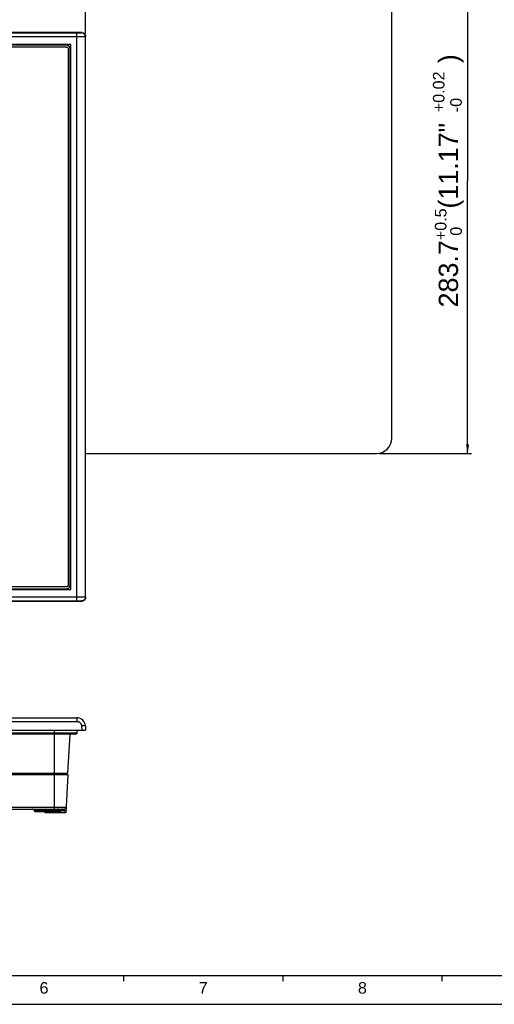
# Model space of a CAD drawing. Extents: x 0 to 1189, y 0 to 841.
# Tile 14 of 36: x 458 to 704, y 0 to 512. Entities that reach past the tile are written whole.
import ezdxf
from ezdxf.enums import TextEntityAlignment as Align

# ---------------------------------------------------------------- set-up
doc = ezdxf.new("R2010")
doc.units = 0
doc.header["$LTSCALE"] = 65.395
doc.header["$MEASUREMENT"] = 0
doc.layers.get('0').update_dxf_attribs({"linetype": 'CONTINUOUS'})
doc.layers.add('7_ALL_FEATURES', color=7, linetype='CONTINUOUS')
doc.styles.add('TEXTSTYLE_2', font='arial.ttf')
doc.styles.add('TEXTSTYLE_3', font='arial.ttf')
doc.dimstyles.get("Standard").update_dxf_attribs({"dimtxt": 0.18, "dimasz": 0.18, "dimexe": 0.18, "dimexo": 0.0625, "dimgap": 0.09, "dimtad": 0, "dimtih": 1, "dimtoh": 1, "dimdec": 4, "dimzin": 0, "dimdsep": 46, "dimtxsty": 'Standard', "dimcen": 0.09, "dimadec": 0, "dimazin": 0, "dimtfac": 1, "dimtdec": 4, "dimtofl": 0, "dimtmove": 0, "dimatfit": 3, "dimfxl": 1, "dimtolj": 1, "dimtzin": 0, "dimarcsym": 0})

# ---------------------------------------------------------------- blocks, each defined once
blk = doc.blocks.new('_FILLED')
at = {"color": 0, "linetype": 'ByBlock'}
blk.add_solid([(0, 0), (-1, 0.17), (-1, -0.17)], dxfattribs=at)
blk = doc.blocks.new('*D1')
at = {"color": 2, "linetype": 'Continuous'}
for p, q in [((104.3, 504.87), (104.3, 578.62)), ((104.3, 576.62), (298.14, 576.62)), ((491.98, 576.62), (298.14, 576.62)), ((491.98, 504.87), (491.98, 578.62))]:
    blk.add_line(p, q, dxfattribs=at)
at = {"color": 2, "linetype": 'Continuous', "xscale": 4.76, "yscale": 4.76, "zscale": 4.76, "rotation": 180}
blk.add_blockref('_FILLED', (104.3, 576.62), dxfattribs=at)
at = {"color": 2, "linetype": 'Continuous', "xscale": 4.76, "yscale": 4.76, "zscale": 4.76}
blk.add_blockref('_FILLED', (491.98, 576.62), dxfattribs=at)
at = {"color": 2, "linetype": 'Continuous', "style": 'TEXTSTYLE_2'}
for s, p in [('387.7', (178.64, 579.12)), ('(15.26")', (220.7, 579.12))]:
    blk.add_text(s, height=10, dxfattribs=at).set_placement(p, align=Align.CENTER)
blk = doc.blocks.new('*D4')
at = {"color": 2, "linetype": 'Continuous'}
for p, q in [((644.65, 570.12), (692.6, 570.12)), ((690.6, 570.12), (690.6, 428.27)), ((690.6, 286.42), (690.6, 428.27)), ((644.65, 286.42), (692.6, 286.42))]:
    blk.add_line(p, q, dxfattribs=at)
at = {"color": 2, "linetype": 'Continuous', "xscale": 4.76, "yscale": 4.76, "zscale": 4.76}
for p, rotation in [((690.6, 570.12), 90), ((690.6, 286.42), 270)]:
    blk.add_blockref('_FILLED', p, dxfattribs=dict(at, rotation=rotation))
at = {"color": 2, "linetype": 'Continuous'}
for s, height, style, p in [('(11.17"        )', 10, 'TEXTSTYLE_2', (685.6, 454.01)), ('+0.5', 6, 'TEXTSTYLE_3', (679.6, 405.69)), (' 0', 6, 'TEXTSTYLE_3', (687.6, 400.92)), ('283.7', 10, 'TEXTSTYLE_2', (685.6, 379.95))]:
    blk.add_text(s, height=height, rotation=90, dxfattribs=dict(at, style=style)).set_placement(p, align=Align.CENTER)

msp = doc.modelspace()

# ---------------------------------------------------------------- linework, layer by layer
at = {"color": 7, "linetype": 'Continuous'}
for p, q in [((651.14696, 294.42426), (651.14696, 562.12426)), ((491.86606, 286.42426), (643.14696, 286.42426))]:
    msp.add_line(p, q, dxfattribs=at)
at = {"color": 3, "linetype": 'Continuous'}
for p, q in [((15, 15), (1174, 15)), ((511.71429, 15), (511.71429, 12)), ((594.5, 15), (594.5, 12)), ((677.28571, 15), (677.28571, 12))]:
    msp.add_line(p, q, dxfattribs=at)
at = {"color": 4, "linetype": 'Continuous'}
msp.add_line((0, 0), (1189, 0), dxfattribs=at)
at = {"color": 7, "linetype": 'Continuous'}
msp.add_arc((643.14696, 294.42426), 8, 270, 0, dxfattribs=at)
at = {"layer": '7_ALL_FEATURES', "color": 7, "linetype": 'Continuous'}
for p, q in [((489.98596, 505.36434), (106.29917, 505.36434)), ((487.37222, 505.12302), (108.91291, 505.12302)), ((487.37222, 503.12576), (108.91291, 503.12576)), ((487.37222, 209.92436), (487.37222, 505.12302)), ((489.98596, 505.36434), (489.8688, 505.24718)), ((491.98322, 503.36708), (491.86606, 503.24992)), ((491.86606, 211.79745), (491.86606, 503.24992)), ((491.98322, 211.6803), (491.98322, 503.36708)), ((484.28502, 499.26614), (112.00012, 499.26614)), ((484.24257, 499.22369), (112.04257, 499.22369)), ((481.94247, 498.92369), (114.34257, 498.92369)), ((114.34257, 497.92369), (481.94247, 497.92369)), ((482.94247, 496.92369), (482.94247, 218.12379)), ((483.94247, 218.12379), (483.94247, 496.92369)), ((484.28502, 499.26614), (484.24257, 499.22369)), ((484.24257, 215.82369), (484.24257, 499.22369)), ((484.28502, 215.78124), (484.28502, 499.26614)), ((112.00012, 215.78124), (484.28502, 215.78124)), ((112.04257, 215.82369), (484.24257, 215.82369)), ((481.94247, 217.12379), (114.34257, 217.12379)), ((114.34257, 216.12379), (481.94247, 216.12379)), ((484.28502, 215.78124), (484.24257, 215.82369)), ((108.91291, 211.92162), (487.37222, 211.92162)), ((491.86606, 211.79745), (491.98322, 211.6803)), ((106.29917, 209.68304), (489.98596, 209.68304)), ((108.91291, 209.92436), (487.37222, 209.92436)), ((489.8688, 209.80019), (489.98596, 209.68304)), ((108.91291, 149.04125), (487.37222, 149.04125)), ((487.37222, 149.04125), (487.37222, 147.14592)), ((108.91291, 147.14592), (487.37222, 147.14592)), ((489.8688, 144.77676), (489.98596, 142.54125)), ((491.86606, 144.77676), (491.98322, 142.54125)), ((104.30191, 142.54125), (491.98322, 142.54125)), ((487.51268, 141.04125), (108.77245, 141.04125)), ((486.92107, 140.54125), (109.36406, 140.54125)), ((475.79257, 101.54125), (475.79257, 142.54125)), ((483.68775, 140.54125), (482.61861, 120.14084)), ((487.51268, 141.04125), (487.51268, 142.54125)), ((113.54072, 119.54125), (482.74441, 119.54125)), ((113.66652, 120.14084), (482.61861, 120.14084)), ((481.61861, 120.14084), (481.58744, 119.54618)), ((482.74441, 119.54125), (481.69625, 99.54125)), ((412.70876, 102.48891), (481.85073, 102.48891)), ((412.70876, 101.54125), (480.85211, 101.54125)), ((480.75278, 100.59358), (465.38741, 100.59358)), ((465.38741, 100.59358), (465.41636, 100.04125)), ((478.86877, 100.04125), (465.41636, 100.04125)), ((470.90566, 99.54125), (470.87945, 100.04125)), ((481.69625, 99.54125), (470.90566, 99.54125)), ((471.90429, 99.54125), (471.87808, 100.04125)), ((476.89772, 100.59358), (476.86877, 100.04125)), ((478.89772, 100.59358), (478.86877, 100.04125)), ((480.75278, 100.59358), (480.69762, 99.54125))]:
    msp.add_line(p, q, dxfattribs=at)
for points in [[(489.8688, 505.24718), (489.83904, 505.23375), (489.78914, 505.22099), (489.71908, 505.20888), (489.62595, 505.19735), (489.51266, 505.18648), (489.38798, 505.17654), (489.25224, 505.16763), (489.10511, 505.15966), (488.95433, 505.15259), (488.80293, 505.1465), (488.64788, 505.14131), (488.48784, 505.13679), (488.32412, 505.13283), (488.15541, 505.12953), (487.97639, 505.1269), (487.7853, 505.12494), (487.58392, 505.12364), (487.37222, 505.12302)], [(491.86606, 503.24992), (491.81881, 503.23649), (491.72778, 503.22372), (491.59656, 503.21161), (491.42825, 503.20008), (491.22725, 503.18922), (491.00059, 503.17928), (490.75429, 503.17038), (490.49241, 503.1624), (490.22001, 503.15533), (489.94505, 503.14924), (489.66792, 503.14405), (489.38033, 503.13953), (489.08465, 503.13557), (488.78202, 503.13227), (488.45972, 503.12964), (488.11387, 503.12768), (487.7507, 503.12639), (487.37222, 503.12576)], [(491.86606, 503.24992), (491.84832, 503.51018), (491.79682, 503.766), (491.71244, 504.01302), (491.59663, 504.24703), (491.45135, 504.46402), (491.27909, 504.66032), (491.08279, 504.83256), (490.8658, 504.97781), (490.6318, 505.0936), (490.38481, 505.17796), (490.12902, 505.22944), (489.8688, 505.24718)], [(489.98596, 505.36434), (490.25401, 505.34483), (490.50902, 505.29415), (490.75098, 505.21229), (490.9835, 505.09684), (491.20297, 504.95021), (491.39856, 504.77969), (491.56908, 504.5841), (491.71571, 504.36463), (491.83117, 504.1321), (491.91302, 503.89014), (491.96371, 503.63514), (491.98322, 503.36708)], [(482.70892, 498.76729), (482.67681, 498.78031), (482.64451, 498.7928), (482.61203, 498.80473), (482.57938, 498.81612), (482.54658, 498.82696), (482.51363, 498.83725), (482.48055, 498.84697), (482.44735, 498.85613), (482.41403, 498.86472), (482.38062, 498.87275), (482.34712, 498.8802), (482.31354, 498.88708), (482.2799, 498.89337), (482.24621, 498.89909), (482.21247, 498.90421), (482.17871, 498.90875), (482.14492, 498.91269), (482.11113, 498.91604), (482.07734, 498.91878), (482.04357, 498.92092), (482.00983, 498.92246), (481.97612, 498.92338), (481.94247, 498.92369)], [(483.94247, 496.92369), (483.92139, 497.19061), (483.86969, 497.44505), (483.78737, 497.68699), (483.67237, 497.92044), (483.52676, 498.1414), (483.35667, 498.33789), (483.16018, 498.50798), (482.93922, 498.65359), (482.70577, 498.76859), (482.46383, 498.85091), (482.20939, 498.90261), (481.94247, 498.92369)], [(481.94247, 497.92369), (481.96871, 497.92315), (481.99505, 497.92154), (482.02146, 497.91889), (482.04793, 497.91522), (482.07442, 497.91056), (482.10091, 497.90491), (482.1274, 497.89832), (482.15384, 497.89079), (482.18022, 497.88235), (482.20652, 497.87302), (482.23271, 497.86284), (482.25878, 497.8518), (482.28469, 497.83995), (482.31044, 497.82731), (482.33599, 497.81388), (482.36132, 497.79971), (482.38641, 497.7848), (482.41124, 497.76918), (482.43578, 497.75288), (482.46002, 497.73592), (482.48393, 497.71831), (482.50749, 497.70009), (482.53068, 497.68127), (482.55347, 497.66187), (482.57584, 497.64192), (482.59777, 497.62145), (482.61924, 497.60046), (482.64023, 497.57899), (482.6607, 497.55706), (482.68065, 497.53469), (482.70005, 497.5119), (482.71887, 497.48871), (482.73709, 497.46515), (482.7547, 497.44124), (482.77166, 497.417), (482.78796, 497.39246), (482.80358, 497.36763), (482.81848, 497.34254), (482.83266, 497.31721), (482.84608, 497.29166), (482.85873, 497.26592), (482.87058, 497.24), (482.88161, 497.21394), (482.8918, 497.18774), (482.90113, 497.16144), (482.90957, 497.13506), (482.91709, 497.10862), (482.92369, 497.08214), (482.92933, 497.05564), (482.934, 497.02915), (482.93767, 497.00268), (482.94032, 496.97627), (482.94193, 496.94993), (482.94247, 496.92369)], [(483.35668, 498.33789), (483.33344, 498.36072), (483.30981, 498.38314), (483.2858, 498.40515), (483.2614, 498.42674), (483.23664, 498.44792), (483.21152, 498.46868), (483.18605, 498.48902), (483.16025, 498.50893), (483.13411, 498.52841), (483.10765, 498.54746), (483.08088, 498.56608), (483.05381, 498.58426), (483.02645, 498.602), (482.99881, 498.61929), (482.97089, 498.63614), (482.94271, 498.65255), (482.91427, 498.6685), (482.88559, 498.684), (482.85668, 498.69904), (482.82754, 498.71362), (482.79819, 498.72774), (482.76862, 498.74139), (482.73887, 498.75457), (482.70892, 498.76729)], [(483.7888, 497.68351), (483.77608, 497.71377), (483.76287, 497.74384), (483.74919, 497.77372), (483.73503, 497.80338), (483.7204, 497.83283), (483.7053, 497.86205), (483.68973, 497.89103), (483.6737, 497.91976), (483.65721, 497.94824), (483.64027, 497.97644), (483.62287, 498.00438), (483.60502, 498.03202), (483.58672, 498.05937), (483.56797, 498.08642), (483.54878, 498.11315), (483.52916, 498.13955), (483.5091, 498.16562), (483.4886, 498.19134), (483.46767, 498.21671), (483.44632, 498.24171), (483.42454, 498.26634), (483.40233, 498.29059), (483.37971, 498.31444), (483.35668, 498.33789)], [(483.94247, 496.92369), (483.94216, 496.95704), (483.94126, 496.99044), (483.93975, 497.02388), (483.93765, 497.05735), (483.93495, 497.09083), (483.93167, 497.12432), (483.92779, 497.1578), (483.92334, 497.19127), (483.9183, 497.2247), (483.91269, 497.25809), (483.9065, 497.29144), (483.89975, 497.32472), (483.89243, 497.35793), (483.88454, 497.39105), (483.8761, 497.42408), (483.8671, 497.457), (483.85755, 497.4898), (483.84744, 497.52247), (483.8368, 497.55501), (483.8256, 497.58739), (483.81387, 497.61961), (483.8016, 497.65165), (483.7888, 497.68351)], [(482.94247, 218.12379), (482.94193, 218.09754), (482.94032, 218.0712), (482.93767, 218.04479), (482.934, 218.01833), (482.92933, 217.99184), (482.92369, 217.96534), (482.91709, 217.93886), (482.90957, 217.91241), (482.90113, 217.88603), (482.8918, 217.85973), (482.88161, 217.83354), (482.87058, 217.80747), (482.85873, 217.78156), (482.84608, 217.75581), (482.83266, 217.73027), (482.81848, 217.70494), (482.80358, 217.67984), (482.78796, 217.65501), (482.77166, 217.63047), (482.7547, 217.60623), (482.73709, 217.58232), (482.71887, 217.55876), (482.70005, 217.53557), (482.68065, 217.51278), (482.6607, 217.49041), (482.64023, 217.46848), (482.61924, 217.44701), (482.59777, 217.42603), (482.57584, 217.40555), (482.55347, 217.3856), (482.53068, 217.36621), (482.50749, 217.34739), (482.48393, 217.32916), (482.46002, 217.31155), (482.43578, 217.29459), (482.41124, 217.27829), (482.38641, 217.26267), (482.36132, 217.24777), (482.33599, 217.23359), (482.31044, 217.22017), (482.28469, 217.20752), (482.25878, 217.19567), (482.23271, 217.18464), (482.20652, 217.17445), (482.18022, 217.16512), (482.15384, 217.15669), (482.1274, 217.14916), (482.10091, 217.14256), (482.07442, 217.13692), (482.04793, 217.13225), (482.02146, 217.12858), (481.99505, 217.12593), (481.96871, 217.12433), (481.94247, 217.12379)], [(481.94247, 216.12379), (482.20939, 216.14486), (482.46383, 216.19656), (482.70577, 216.27888), (482.93922, 216.39388), (483.16018, 216.5395), (483.35667, 216.70958), (483.52676, 216.90607), (483.67237, 217.12703), (483.78737, 217.36048)], [(481.94247, 216.12379), (481.97582, 216.12409), (482.00922, 216.125), (482.04266, 216.1265), (482.07613, 216.1286), (482.10961, 216.1313), (482.1431, 216.13459), (482.17658, 216.13846), (482.21004, 216.14291), (482.24348, 216.14795), (482.27687, 216.15356), (482.31022, 216.15975), (482.3435, 216.1665), (482.37671, 216.17382), (482.40983, 216.18171), (482.44286, 216.19015), (482.47578, 216.19915), (482.50858, 216.20871), (482.54126, 216.21881), (482.57379, 216.22946), (482.60617, 216.24065), (482.63839, 216.25238), (482.67043, 216.26465), (482.70229, 216.27745)], [(482.70229, 216.27745), (482.73255, 216.29017), (482.76262, 216.30338), (482.7925, 216.31707), (482.82216, 216.33123), (482.85161, 216.34586), (482.88083, 216.36096), (482.90981, 216.37652), (482.93854, 216.39255), (482.96702, 216.40904), (482.99523, 216.42599), (483.02316, 216.44339), (483.0508, 216.46124), (483.07815, 216.47954), (483.1052, 216.49828), (483.13193, 216.51747), (483.15833, 216.53709), (483.1844, 216.55716), (483.21012, 216.57765), (483.23549, 216.59858), (483.26049, 216.61994), (483.28512, 216.64172), (483.30937, 216.66392), (483.33322, 216.68654), (483.35667, 216.70958)], [(483.35667, 216.70958), (483.3795, 216.73281), (483.40192, 216.75644), (483.42393, 216.78046), (483.44552, 216.80485), (483.4667, 216.82961), (483.48746, 216.85473), (483.5078, 216.8802), (483.52771, 216.90601), (483.54719, 216.93215), (483.56624, 216.9586), (483.58485, 216.98537), (483.60303, 217.01244), (483.62077, 217.0398), (483.63807, 217.06745), (483.65492, 217.09536), (483.67132, 217.12355), (483.68728, 217.15198), (483.70277, 217.18066), (483.71781, 217.20957), (483.7324, 217.23871), (483.74651, 217.26807), (483.76017, 217.29763), (483.77335, 217.32739), (483.78606, 217.35733)], [(483.78606, 217.35733), (483.79909, 217.38944), (483.81157, 217.42174), (483.82351, 217.45422), (483.8349, 217.48687), (483.84574, 217.51967), (483.85602, 217.55262), (483.86575, 217.5857), (483.87491, 217.6189), (483.8835, 217.65222), (483.89153, 217.68563), (483.89898, 217.71913), (483.90586, 217.75271), (483.91215, 217.78635), (483.91786, 217.82004), (483.92299, 217.85378), (483.92753, 217.88754), (483.93147, 217.92133), (483.93482, 217.95512), (483.93756, 217.98891), (483.9397, 218.02268), (483.94123, 218.05643), (483.94216, 218.09013), (483.94247, 218.12379)], [(483.78737, 217.36048), (483.86969, 217.60243), (483.92139, 217.85686), (483.94247, 218.12379)], [(487.37222, 211.92162), (487.81686, 211.92084), (488.25102, 211.91898), (488.67082, 211.91604), (489.07504, 211.91187), (489.45825, 211.90661), (489.81184, 211.90069), (490.13323, 211.89411), (490.42364, 211.88686), (490.68215, 211.87936), (490.90653, 211.87177), (491.10172, 211.86393), (491.27605, 211.85576), (491.42869, 211.84735), (491.55929, 211.83861), (491.67174, 211.82928), (491.76364, 211.81926), (491.82963, 211.80865), (491.86606, 211.79745)], [(491.86606, 211.79745), (491.84832, 211.53721), (491.79683, 211.2814), (491.71246, 211.0344), (491.59666, 210.8004), (491.45139, 210.5834), (491.27914, 210.38711), (491.08285, 210.21486), (490.86585, 210.0696), (490.63186, 209.95379), (490.38485, 209.86943), (490.12904, 209.81793), (489.8688, 209.80019)], [(491.98322, 211.6803), (491.96371, 211.41224), (491.91302, 211.15723), (491.83117, 210.91527), (491.71571, 210.68275), (491.56908, 210.46327), (491.39856, 210.26768), (491.20297, 210.09717), (490.9835, 209.95054), (490.75098, 209.83508), (490.50902, 209.75323), (490.25401, 209.70254), (489.98596, 209.68304)], [(487.37222, 209.92436), (487.62243, 209.92359), (487.86292, 209.92173), (488.09367, 209.91878), (488.31702, 209.91461), (488.53065, 209.90935), (488.72757, 209.90343), (488.90556, 209.89685), (489.06685, 209.8896), (489.21107, 209.8821), (489.33651, 209.87451), (489.44488, 209.86667), (489.54102, 209.85851), (489.62659, 209.85009), (489.69993, 209.84134), (489.76084, 209.83201), (489.80926, 209.82199), (489.84524, 209.81139), (489.8688, 209.80019)], [(487.37222, 147.14592), (487.62243, 147.13119), (487.86292, 147.09574), (488.09367, 147.03956), (488.31702, 146.95997), (488.53065, 146.85964), (488.72757, 146.74664), (488.90556, 146.62102), (489.06685, 146.48272), (489.21107, 146.33962), (489.33651, 146.19481), (489.44488, 146.0452), (489.54102, 145.88944), (489.62659, 145.72876), (489.69993, 145.56193), (489.76084, 145.38382), (489.80926, 145.19274), (489.84524, 144.99038), (489.8688, 144.77676)], [(491.86606, 144.77676), (491.84832, 144.78947), (491.79683, 144.80017), (491.71246, 144.8087), (491.59666, 144.81489), (491.45139, 144.81865), (491.27914, 144.81991), (491.08285, 144.81865), (490.86585, 144.81489), (490.63186, 144.8087), (490.38485, 144.80017), (490.12904, 144.78947), (489.8688, 144.77676)], [(480.787, 100.91966), (480.76497, 100.70832), (480.75278, 100.59358)], [(481.7514, 100.59358), (481.73581, 100.58533), (481.69045, 100.57891), (481.6167, 100.57451), (481.5168, 100.57229), (481.39375, 100.57229), (481.2513, 100.57451), (481.09376, 100.57891), (480.92589, 100.58533), (480.75278, 100.59358)], [(480.85275, 101.54125), (480.8518, 101.5361), (480.85003, 101.52104), (480.787, 100.91966)]]:
    msp.add_lwpolyline(points, dxfattribs=at)
for centre, radius, start, end in [((487.37222, 144.54125), 4.5, 3, 90), ((486.92107, 141.14125), 0.6, 270, 350.4059318), ((480.85211, 102.54125), 1, 270, 357), ((464.38879, 100.54125), 1, 3.0000002, 89.9999989), ((477.89635, 100.54125), 1, 90.0000011, 176.9999998), ((479.89635, 100.54125), 1, 90.0000011, 176.9999998)]:
    msp.add_arc(centre, radius, start, end, dxfattribs=at)

# ---------------------------------------------------------------- texts
at = {"color": 2, "linetype": 'Continuous', "style": 'TEXTSTYLE_2'}
for s, p in [('+0.02', (678.57353, 463.97652)), ('-0', (687.57353, 463.97652))]:
    msp.add_text(s, height=6, rotation=90, dxfattribs=at).set_placement(p)
at = {"color": 1, "linetype": 'Continuous', "style": 'TEXTSTYLE_2'}
for s, p in [('6', (470.32429, 5.53902)), ('7', (553.11, 5.53902)), ('8', (635.89572, 5.53902))]:
    msp.add_text(s, height=6, dxfattribs=at).set_placement(p, align=Align.CENTER)

# ---------------------------------------------------------------- dimensions: what is measured, and where the dimension line sits
at = {"color": 2, "linetype": 'Continuous'}
dim = msp.add_linear_dim(base=(491.98322, 576.61707), p1=(104.30191, 503.36708), p2=(491.98322, 503.36708), dimstyle='Standard', dxfattribs=at)
dim.commit()
dim.dimension.update_dxf_attribs({"geometry": '*D1', "text_midpoint": (203.23195, 576.61707), "dimtype": 128})
dim = msp.add_linear_dim(base=(690.60155, 286.42426), p1=(643.14696, 570.12426), p2=(643.14696, 286.42426), angle=270, dimstyle='Standard', dxfattribs=at)
dim.commit()
dim.dimension.update_dxf_attribs({"geometry": '*D4', "text_midpoint": (690.60155, 428.27426), "dimtype": 128})

doc.saveas('drawing.dxf')
